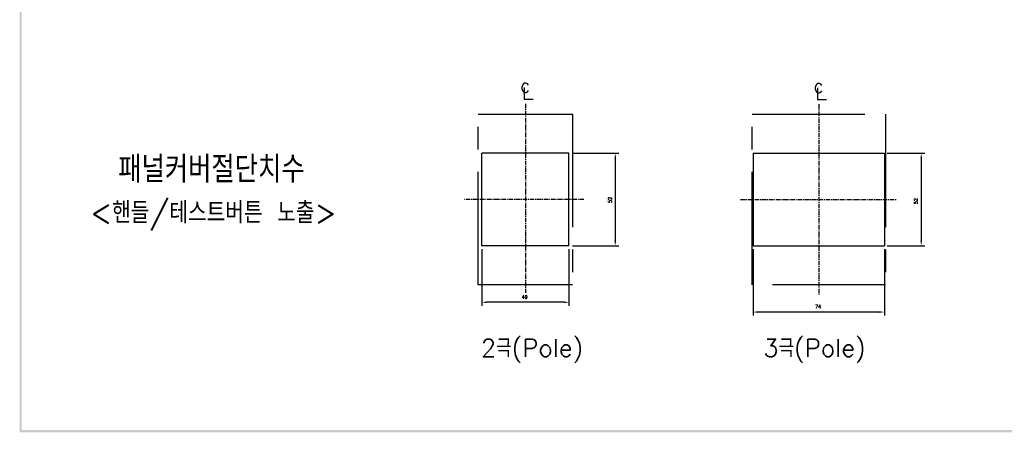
# Model space of a CAD drawing. Extents: x -6 to 988, y -5 to 692.
# Tile 1 of 24: x 4 to 559, y 0 to 232. Entities that reach past the tile are written whole.
import ezdxf

# ---------------------------------------------------------------- set-up
doc = ezdxf.new("R2010")
doc.units = 0
doc.header["$MEASUREMENT"] = 0
doc.linetypes.add('CENTER', pattern=[2, 1.25, -0.25, 0.25, -0.25])
doc.linetypes.add('PHANTOMX2', pattern=[127, 63.5, -12.7, 12.7, -12.7, 12.7, -12.7])
for name, color, linetype in [('cen', 1, 'CENTER'), ('di', 3, 'CONTINUOUS'), ('DIM', 3, 'CONTINUOUS'), ('dwg', 7, 'CONTINUOUS'), ('NOTE', 4, 'CONTINUOUS'), ('ph', 6, 'PHANTOMX2')]:
    doc.layers.add(name, color=color, linetype=linetype)
doc.styles.add('K25', font='TXT', dxfattribs={"width": 0.9, "height": 2.5, "bigfont": 'TBHAN'})
doc.styles.add('KIM', font='ROMANS.shx', dxfattribs={"height": 5, "bigfont": 'GSG1.shx'})
doc.styles.get("Standard").update_dxf_attribs({"font": 'romans.shx', "height": 2, "bigfont": 'hgs.shx'})
doc.dimstyles.new('STANDARD$0', dxfattribs={"dimtxt": 5, "dimasz": 5, "dimexe": 1, "dimexo": 2, "dimgap": 2, "dimtad": 1, "dimdec": 4, "dimzin": 12, "dimdsep": 46, "dimtxsty": 'KIM', "dimcen": -1, "dimdle": 0.1, "dimadec": 0, "dimazin": 0, "dimtfac": 1, "dimtdec": 4, "dimtmove": 0, "dimatfit": 3, "dimfxl": 0, "dimtolj": 1, "dimtzin": 0, "dimarcsym": 0})

# ---------------------------------------------------------------- blocks, each defined once
blk = doc.blocks.new('*D184')
at = {"layer": 'di'}
for p, q in [((264.67, 102.45), (264.67, 70.64)), ((313.67, 102.45), (313.67, 70.64)), ((310.87, 72.64), (267.47, 72.64))]:
    blk.add_line(p, q, dxfattribs=at)
for points in [[(267.47, 73.11), (267.47, 72.17), (264.67, 72.64)], [(310.87, 73.11), (310.87, 72.17), (313.67, 72.64)]]:
    blk.add_solid(points, dxfattribs=at)
at = {"layer": 'di', "insert": (288.77, 75.64), "char_height": 2, "attachment_point": 5}
blk.add_mtext('\\A1;49', dxfattribs=at)
blk = doc.blocks.new('*D185')
at = {"layer": 'di'}
for p, q in [((315.67, 156.45), (341.78, 156.45)), ((339.78, 153.65), (339.78, 107.25)), ((315.67, 104.45), (341.78, 104.45))]:
    blk.add_line(p, q, dxfattribs=at)
for points in [[(339.31, 153.65), (340.25, 153.65), (339.78, 156.45)], [(339.31, 107.25), (340.25, 107.25), (339.78, 104.45)]]:
    blk.add_solid(points, dxfattribs=at)
at = {"layer": 'di', "insert": (336.78, 130.2), "char_height": 2, "attachment_point": 5, "rotation": 90}
blk.add_mtext('\\A1;52', dxfattribs=at)
blk = doc.blocks.new('*D178')
at = {"layer": 'di'}
for p, q in [((492.82, 156.45), (514.01, 156.45)), ((512.01, 153.65), (512.01, 107.25)), ((492.82, 104.45), (514.01, 104.45))]:
    blk.add_line(p, q, dxfattribs=at)
for points in [[(511.55, 153.65), (512.48, 153.65), (512.01, 156.45)], [(511.55, 107.25), (512.48, 107.25), (512.01, 104.45)]]:
    blk.add_solid(points, dxfattribs=at)
at = {"layer": 'di', "insert": (509.01, 129.51), "char_height": 2, "attachment_point": 5, "rotation": 90}
blk.add_mtext('\\A1;52', dxfattribs=at)
blk = doc.blocks.new('*D187')
at = {"layer": 'di'}
for p, q in [((417.32, 102.45), (417.32, 65.14)), ((491.32, 102.45), (491.32, 65.14)), ((488.52, 67.14), (420.12, 67.14))]:
    blk.add_line(p, q, dxfattribs=at)
for points in [[(420.12, 67.61), (420.12, 66.67), (417.32, 67.14)], [(488.52, 67.61), (488.52, 66.67), (491.32, 67.14)]]:
    blk.add_solid(points, dxfattribs=at)
at = {"layer": 'di', "insert": (454.02, 70.14), "char_height": 2, "attachment_point": 5}
blk.add_mtext('\\A1;74', dxfattribs=at)

msp = doc.modelspace()

# ---------------------------------------------------------------- linework, layer by layer
at = {"layer": 'cen', "ltscale": 2}
for p, q in [((289.171, 184.235), (289.171, 77.948)), ((454.322, 183.993), (454.322, 76.825)), ((322.17, 130.452), (255, 130.452)), ((410.346, 130.452), (498.297, 130.452))]:
    msp.add_line(p, q, dxfattribs=at)
at = {"layer": 'dwg', "color": 7}
for p, q in [((313.671, 156.452), (264.671, 156.452)), ((264.671, 104.452), (264.671, 156.452)), ((313.671, 104.452), (313.671, 156.452)), ((417.322, 156.452), (491.322, 156.452)), ((417.322, 156.452), (417.322, 104.452)), ((491.322, 156.452), (491.322, 104.452)), ((313.671, 104.452), (264.671, 104.452)), ((417.322, 104.452), (491.322, 104.452))]:
    msp.add_line(p, q, dxfattribs=at)
at = {"layer": 'dwg'}
for points in [[(4.5, -0.5), (5.7, 0.1), (4.5, 688.3), (5.7, 687.1)], [(983.7, -0.5), (982.5, 0.7), (4.5, -0.5), (5.7, 0.7)]]:
    msp.add_trace(points, dxfattribs=at)
at = {"layer": 'NOTE'}
for p, q in [((288.532, 193.451), (288.532, 186.931)), ((453.682, 193.208), (453.682, 186.689)), ((288.532, 186.931), (293.488, 186.931)), ((453.682, 186.689), (458.639, 186.689))]:
    msp.add_line(p, q, dxfattribs=at)
at = {"layer": 'ph'}
for p, q in [((416.822, 178.452), (491.822, 178.452)), ((416.822, 82.452), (416.822, 178.452)), ((491.822, 178.452), (491.822, 82.452)), ((491.822, 82.452), (416.822, 82.452))]:
    msp.add_line(p, q, dxfattribs=at)
msp.add_lwpolyline([(315.671, 82.452), (262.671, 82.452), (262.671, 178.452), (315.671, 178.452)], close=True, dxfattribs=at)

# ---------------------------------------------------------------- texts
at = {"layer": 'di', "attachment_point": 1}
for s, insert, char_height, width in [('{\\Fromans,hgs|c129;패널커버절단치수}', (59.987, 154.973), 15, 177.9211), ('{\\Fromans,hgs|c129;2극(Pole)}', (264.137, 51.942), 10, 116.39597), ('{\\Fromans,hgs|c129;3극(Pole)}', (423.163, 51.942), 10, 116.39597)]:
    msp.add_mtext(s, dxfattribs=dict(at, insert=insert, char_height=char_height, width=width))
at = {"layer": 'DIM', "insert": (44.162, 129.07), "char_height": 12, "width": 207.68749, "attachment_point": 1}
msp.add_mtext('\\pt156;<핸들/테스트버튼 노출>', dxfattribs=at)
at = {"layer": 'NOTE', "style": 'K25', "width": 0.9}
for p in [(286.316, 190.681), (451.466, 190.438)]:
    msp.add_text('c', height=7.925, dxfattribs=at).set_placement(p)

# ---------------------------------------------------------------- dimensions: what is measured, and where the dimension line sits
at = {"layer": 'di'}
for base, p1, p2, picture, middle in [((339.778, 104.452), (313.671, 156.452), (313.671, 104.452), '*D185', (339.778, 130.197)), ((512.012, 104.452), (490.822, 156.452), (490.822, 104.452), '*D178', (512.012, 129.51))]:
    dim = msp.add_linear_dim(base=base, p1=p1, p2=p2, angle=90, dimstyle='STANDARD$0', override={"dimtxt": 3, "dimasz": 2.8, "dimexe": 2, "dimdec": 2, "dimzin": 8, "dimtxsty": 'Standard', "dimcen": 0, "dimclrd": 256, "dimclre": 256, "dimclrt": 256, "dimadec": 2, "dimazin": 2, "dimtfac": 0.6, "dimtdec": 2, "dimtzin": 8, "dimlwd": 65535, "dimlwe": 65535, "dimarcsym": 1}, dxfattribs=at)
    dim.commit()
    dim.dimension.update_dxf_attribs({"geometry": picture, "text_midpoint": middle, "dimtype": 160})
for base, p1, p2, picture, middle in [((264.671, 72.641), (313.671, 104.452), (264.671, 104.452), '*D184', (288.766, 72.641)), ((417.322, 67.14), (491.322, 104.452), (417.322, 104.452), '*D187', (454.021, 67.14))]:
    dim = msp.add_linear_dim(base=base, p1=p1, p2=p2, dimstyle='STANDARD$0', override={"dimtxt": 3, "dimasz": 2.8, "dimexe": 2, "dimdec": 2, "dimzin": 8, "dimtxsty": 'Standard', "dimcen": 0, "dimclrd": 256, "dimclre": 256, "dimclrt": 256, "dimadec": 2, "dimazin": 2, "dimtfac": 0.6, "dimtdec": 2, "dimtzin": 8, "dimlwd": 65535, "dimlwe": 65535, "dimarcsym": 1}, dxfattribs=at)
    dim.commit()
    dim.dimension.update_dxf_attribs({"geometry": picture, "text_midpoint": middle, "dimtype": 160})

doc.saveas('drawing.dxf')
